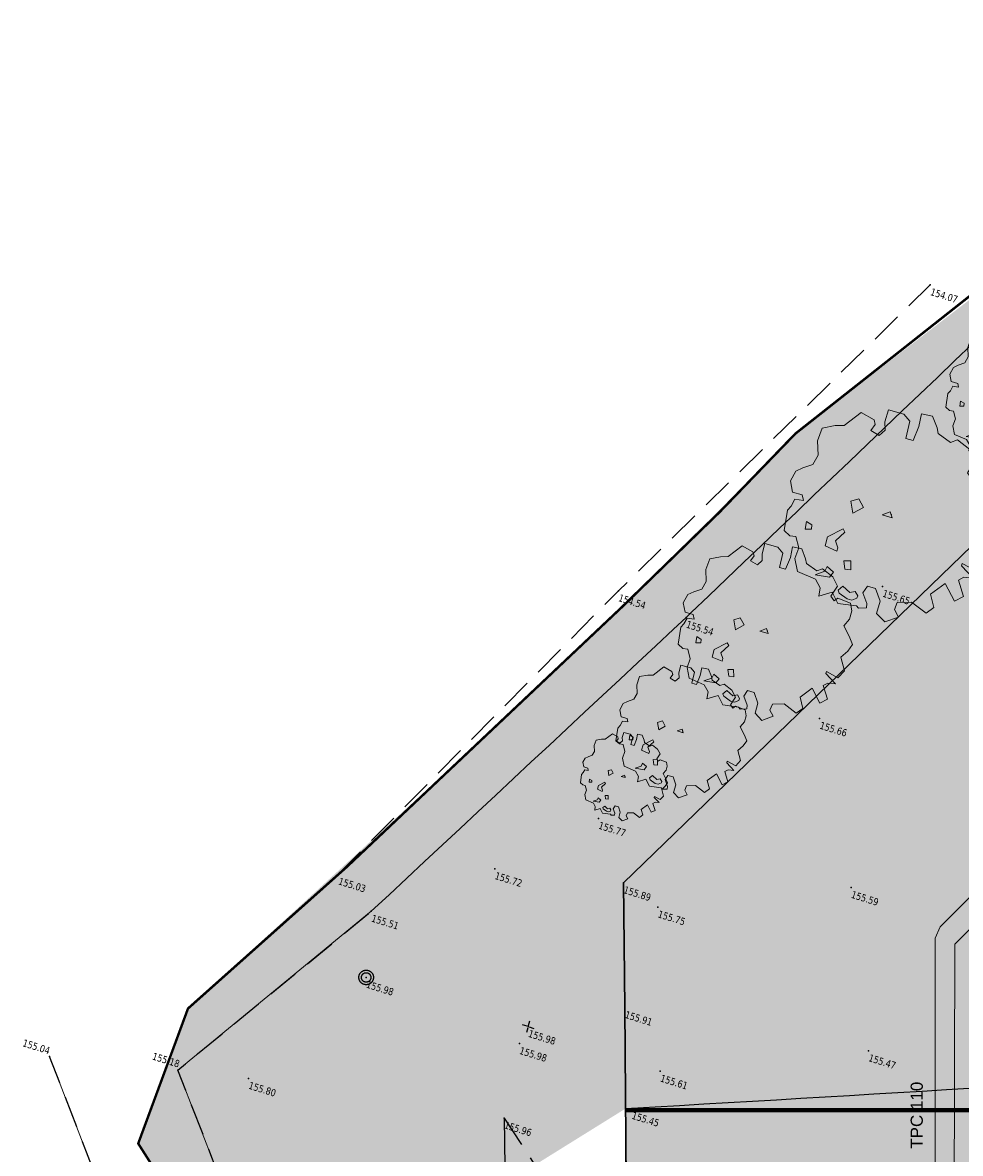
# Model space of a CAD drawing. Header units: millimetres. Extents: x 24647 to 200269, y -67453 to 4484.
# Tile 221 of 231: x 33105 to 36967, y -48852 to -44199. Entities that reach past the tile are written whole.
import ezdxf
from ezdxf.enums import TextEntityAlignment as Align
from ezdxf.lldxf.tags import DXFTag

# ---------------------------------------------------------------- set-up
doc = ezdxf.new("R2010")
doc.units = ezdxf.units.MM
for name, pattern in [('AXES2', [28.575, 19.05, -3.175, 3.175, -3.175]), ('Bordure_T2CS1', [1, 1, 0]), ('Continue', [1, 1, 0]), ('Discontinue', [1.95, 1.3, -0.65]), ('Ligne de quadrillage', [22.225, 12.7, -3.175, 3.175, -3.175])]:
    doc.linetypes.add(name, pattern=pattern)
doc.layers.get('0').update_dxf_attribs({"lineweight": 9})
doc.layers.add('0_Construction 1', color=80, linetype='Continuous', lineweight=13, plot=False)
for name, color, linetype, lineweight in [('0_Limites', 10, 'AXES2', 50), ('0H_Végétation', 73, 'Continuous', 9), ('E_Trait Epais', 42, 'Continuous', 30), ('E_Trait fin', 22, 'Continuous', 13), ('E_Végétation', 74, 'Continuous', 5), ('P_Voirie', 41, 'Continuous', 15)]:
    doc.layers.add(name, color=color, linetype=linetype, lineweight=lineweight)
doc.layers.add('0H_Sols', color=9, linetype='Continuous', lineweight=5, transparency=0.5)
for name, color, linetype in [('Assa_sym_A', 7, 'Continue'), ('Espv_hai_hab', 70, 'Continue'), ('Espv_lim', 7, 'Discontinue'), ('Limi_clo', 7, 'Cloture_Legere'), ('Topo_ptco', 7, 'Continue'), ('Topo_ptco_alt', 3, 'Continue'), ('Topo_sta', 7, 'Continue'), ('Topo_talb', 52, 'Discontinue'), ('Topo_talh', 52, 'Continue'), ('Voie_bord', 7, 'Bordure_T2CS1')]:
    doc.layers.add(name, color=color, linetype=linetype)
doc.layers.add('R_CFA', color=7, linetype='ELEC_CFA', lineweight=18, true_color=0x00b32d)
doc.layers.add('R_CFO', color=1, linetype='ELEC_CFO', lineweight=18, true_color=0xff0000)
doc.styles.add('Agency Style', font='arial.ttf')
doc.styles.get("Standard").update_dxf_attribs({"font": 'GOTHIC.TTF'})
doc.styles.add('Verdana 1.0', font='verdana.ttf', dxfattribs={"width": 0.8, "height": 0.2})
doc.linetypes.add('Cloture_Legere', pattern='A,1,[1,croix.shx,S=0.2,R=0,X=-0.3,Y=0],0.0001', length=1.0001)
tags = doc.linetypes.add('ELEC_CFA', pattern='A,12,-5,["CFA",Standard,S=2.54,R=0,X=-2.54,Y=-1.27],-5', length=22).pattern_tags.tags
tags[6] = DXFTag(74, 10)
tags = doc.linetypes.add('ELEC_CFO', pattern='A,12,-5,["CFO",Standard,S=2.54,R=0,X=-2.54,Y=-1.27],-5', length=22).pattern_tags.tags
tags[6] = DXFTag(74, 10)
doc.linetypes.add('LIMITE2', pattern='A,6.35,-2.54,[132,ltypeshp.shx,S=2.54,R=0,X=-2.54,Y=0],-2.54,25.4', length=36.83)
pattern_1 = [(117.612453, (-14100.4, 36322.35), (-45.014025, -23.545223), []), (117.612453, (-14089.667, 36356.63), (-45.014025, -23.545223), [63.5, -12.7, 0, -12.7])]

# ---------------------------------------------------------------- blocks, each defined once
blk = doc.blocks.new('Arbre dessus-Divers (3)')
at = {"true_color": 0xffffff, "transparency": 33554610}
h = blk.add_hatch(color=7, dxfattribs=at)
h.dxf.hatch_style = 1
h.paths.add_polyline_path([(267.7, -9.9), (284, 17.3), (293, 44.4), (272.9, 68.1), (245.4, 96.6), (256.8, 123.7), (256, 152.9), (243.3, 176.9), (196.9, 180.5), (187.6, 168.1), (172.7, 179.8), (183.8, 219.1), (158.8, 245.2), (117, 261.1), (100.3, 248.5), (58.6, 261.9), (50.9, 276.4), (28.3, 304.9), (-3.2, 301.7), (0.2, 265.3), (-3.5, 221.4), (-25.4, 220.8), (-29.1, 271.8), (-51.4, 285.8), (-97.6, 284.6), (-96.6, 248.1), (-88.7, 226.4), (-100.4, 206.6), (-127.3, 213.2), (-120.5, 232.8), (-128.1, 244.8), (-169.7, 253.4), (-204.8, 203.8), (-228.9, 195.8), (-262.5, 177.9), (-263.9, 139), (-250.6, 100.4), (-257.2, 70.9), (-281, 53.3), (-297.7, 38.2), (-304.1, 6.4), (-288.7, -22.4), (-259.6, -21.6), (-251.9, -36), (-276.1, -39.1), (-280.4, -61.1), (-287.3, -75.9), (-278.4, -134.1), (-258.8, -143.3), (-241.8, -140.4), (-224, -169.1), (-225.6, -200.8), (-207.6, -234.4), (-151.6, -240.2), (-131.6, -259.1), (-128.5, -283.4), (-95.2, -261.2), (-70.1, -286.7), (-16.9, -277.9), (-9.4, -282.6), (12.2, -274.8), (9.5, -262.6), (-10.6, -236.4), (-4, -214.3), (20.3, -213.7), (43.1, -244.7), (44, -281.2), (73.6, -297.4), (107, -272.2), (89.5, -255.6), (91.4, -233.7), (129.9, -220.5), (179, -238.6), (195.5, -216.2), (175.1, -182.7), (205.6, -140.5), (246.1, -181.4), (266.9, -160.8), (239, -120.2), (250.9, -107.7), (277.5, -102.1), (235.5, -78.9), (235.3, -71.6), (279.3, -80.1), (293.1, -50.6)])
for p, q in [((-121.4, 3), (-102.3, 15.7)), ((-106, -28.2), (-121.4, 3)), ((-102.3, 15.7), (-82.4, -3.2)), ((-24.2, -7.6), (-5.2, 7.6)), ((-5.2, 7.6), (4.9, -6.8)), ((-82.4, -3.2), (-106, -28.2)), ((-82.4, -3.2), (-82.4, -3.2)), ((4.9, -6.8), (-24.2, -7.6)), ((4.9, -6.8), (-24.2, -7.6)), ((-24.2, -7.6), (4.9, -6.8)), ((4.9, -6.8), (4.9, -6.8)), ((4.9, -6.8), (4.9, -6.8)), ((-225.3, -90.1), (-208.2, -94.5)), ((-222.3, -112), (-225.3, -90.1)), ((-208.2, -94.5), (-205.4, -106.6)), ((-154.6, -114.3), (-119.1, -79.3)), ((-111.6, -86.4), (-130.2, -118.5)), ((-119.1, -79.3), (-111.6, -86.4)), ((-205.4, -106.6), (-222.3, -112)), ((-205.4, -106.6), (-205.4, -106.6)), ((-153.9, -141), (-154.6, -114.3)), ((-130.2, -118.5), (-117.6, -135.2)), ((-130.2, -118.5), (-130.2, -118.5)), ((-117.3, -144.9), (-153.9, -141)), ((-117.6, -135.2), (-117.3, -144.9)), ((-90.4, -165.5), (-71.1, -160.1)), ((-71.1, -160.1), (-63.1, -184.3)), ((-80.1, -187.1), (-90.4, -165.5)), ((-63.1, -184.3), (-80.1, -187.1)), ((-80.1, -187.1), (-80.1, -187.1)), ((-156.8, -228.1), (-132.9, -210.5)), ((-115.6, -222.2), (-156.8, -228.1)), ((-132.9, -210.5), (-130.9, -195.8)), ((-130.9, -195.8), (-108.8, -205)), ((-108.8, -205), (-115.6, -222.2)), ((-156.8, -228.1), (-156.8, -228.1)), ((-80.8, -250.4), (-71.5, -235.6)), ((-75.7, -257.6), (-80.8, -250.4)), ((-80.8, -250.4), (-80.8, -250.4)), ((-48.7, -266.6), (-75.7, -257.6)), ((-71.5, -235.6), (-46.8, -247.1)), ((-46.8, -247.1), (-32.5, -239.4)), ((-22.3, -256.2), (-34.2, -266.2)), ((-32.5, -239.4), (-22.5, -248.9)), ((-22.5, -248.9), (-22.3, -256.2)), ((-34.2, -266.2), (-48.7, -266.6))]:
    blk.add_line(p, q)
at = {"lineweight": 13}
blk.add_lwpolyline([(267.7, -9.9), (284, 17.3), (293, 44.4), (293, 44.4), (272.9, 68.1), (245.4, 96.6), (256.8, 123.7), (256, 152.9), (243.3, 176.9), (196.9, 180.5), (187.6, 168.1), (172.7, 179.8), (183.8, 219.1), (158.8, 245.2), (117, 261.1), (100.3, 248.5), (58.6, 261.9), (50.9, 276.4), (28.3, 304.9), (-3.2, 301.7), (0.2, 265.3), (-3.5, 221.4), (-25.4, 220.8), (-29.1, 271.8), (-51.4, 285.8), (-97.6, 284.6), (-96.6, 248.1), (-88.7, 226.4), (-100.4, 206.6), (-127.3, 213.2), (-120.5, 232.8), (-128.1, 244.8), (-169.7, 253.4), (-204.8, 203.8), (-228.9, 195.8), (-262.5, 177.9), (-263.9, 139), (-250.6, 100.4), (-257.2, 70.9), (-281, 53.3), (-297.7, 38.2), (-304.1, 6.4), (-288.7, -22.4), (-259.6, -21.6), (-251.9, -36), (-276.1, -39.1), (-280.4, -61.1), (-287.3, -75.9), (-278.4, -134.1), (-258.8, -143.3), (-241.8, -140.4), (-224, -169.1), (-225.6, -200.8), (-207.6, -234.4), (-151.6, -240.2), (-131.6, -259.1), (-128.5, -283.4), (-95.2, -261.2), (-70.1, -286.7), (-16.9, -277.9), (-9.4, -282.6), (12.2, -274.8), (9.5, -262.6), (-10.6, -236.4), (-4, -214.3), (20.3, -213.7), (43.1, -244.7), (44, -281.2), (73.6, -297.4), (107, -272.2), (89.5, -255.6), (91.4, -233.7), (129.9, -220.5), (179, -238.6), (195.5, -216.2), (175.1, -182.7), (205.6, -140.5), (246.1, -181.4), (266.9, -160.8), (239, -120.2), (250.9, -107.7), (277.5, -102.1), (235.5, -78.9), (235.3, -71.6), (279.3, -80.1), (293.1, -50.6), (267.7, -9.9), (284, 17.3), (284, 17.3)], dxfattribs=at)
blk.add_point((-0.1, 0.4))
blk = doc.blocks.new('Topo_Ptco')
at = {"color": 0}
blk.add_point((0, 0), dxfattribs=at)
at = {"layer": 'Topo_ptco_alt', "style": 'Verdana 1.0', "width": 0.8}
blk.add_attdef('ALT', text='', height=0.3, dxfattribs=at).set_placement((0.1, -0.1), align=Align.TOP_LEFT)
blk = doc.blocks.new('Topo_Sta_Den')
at = {"color": 7, "linetype": 'ByBlock', "lineweight": -2}
for p, q in [((-0.05, 0), (-0.25, 0)), ((0, 0.05), (0, 0.25)), ((0, 0), (0, 0)), ((0.05, 0), (0.25, 0)), ((0, -0.05), (0, -0.25))]:
    blk.add_line(p, q, dxfattribs=at)
blk = doc.blocks.new('Assa_Reg_Ron')
at = {"color": 7, "linetype": 'ByBlock', "lineweight": -2}
blk.add_line((0, 0), (0, 0), dxfattribs=at)
for radius in [0.3, 0.195]:
    blk.add_circle((0, 0), radius, dxfattribs=at)
blk = doc.blocks.new('plantopo')
at = {"layer": 'Espv_hai_hab', "true_color": 0x9cfe8a}
h = blk.add_hatch(dxfattribs=at)
h.set_pattern_fill('HAIE', color=81, scale=0.8)
h.set_pattern_definition([(109.29004622, (0.560848, 0.002973), (-4.80000000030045, 13.600000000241), [0.0482712, -16.90342488]), (161.565051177, (0.34656, 0.73), (-0.8, 1e-12), [0.050504, -2.47931812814]), (106.927513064, (0.29864, 0.746), (-3.19999999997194, 10.40000000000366), [0.054768, -19.17853644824]), (111.250505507, (0.348816, 0), (-1.59999999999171, 4.00000000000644), [0.069196, -15.38137033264]), (28.4429286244, (0.24168, 0.46568), (8.79999999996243, 4.79999999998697), [0.062208, -21.77354250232]), (83.6598082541, (0.2348, 0.40416), (-2e-13, 0.8000000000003), [0.061904, -7.18240411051]), (28.0724869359, (0.66804, 0.7642), (10.4000000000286, 5.60000000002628), [0.0387336, -13.5612664]), (69.4439547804, (0.70224, 0.03715), (0.800000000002, 2.4000000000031), [0.03896, -6.79624299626]), (122.905242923, (0.7136, 0.073632), (-1.60000000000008, 2.39999999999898), [0.04612, -16.15264538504]), (135, (0.75236, 0.1443), (-0.8, 9e-17), [0.0290216, -1.1023492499]), (156.250505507, (0.79568, 0.63888), (-12.79999999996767, 5.60000000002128), [0.062296, -21.788104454]), (45, (0.7068, 0.632), (9e-17, 0.8), [0.0451376, -1.0862332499]), (48.3664606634, (0.7136, 0.51808), (5.60000000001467, 6.4000000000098), [0.027424, -9.60585166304]), (34.6951535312, (0.71816, 0.3768), (7.99999999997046, 5.59999999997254), [0.03604, -12.61307064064]), (128.290163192, (0.44, 0.77104), (-3.19999999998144, 4.00000000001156), [0.036896, -19.32905349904]), (72.2553283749, (0.52208, 0.32888), (5.60000000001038, 17.59999999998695), [0.059824, -20.93922359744]), (115.346175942, (0.54032, 0.38584), (-0.80000000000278, 1.60000000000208), [0.047936, -16.77110083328]), (115.016893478, (0.64304, 0.21272), (-0.79999999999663, 1.6000000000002), [0.070368, -13.17198828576]), (41.1859251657, (0.62472, 0.19672), (0.8000000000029, 0.8000000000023), [0.024216, -8.47990065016]), (63.434948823, (0.59507, 0.11235), (3e-13, 0.8), [0.0152904, -1.773563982]), (131.185925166, (0.38984, 0.142), (-0.8000000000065, 0.7999999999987), [0.048456, -8.45566065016]), (159.44395478, (0.43545, 0.22402), (-2.3999999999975, 0.8000000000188), [0.0389616, -6.79624139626]), (19.7988763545, (0.29864, 0.30608), (8.79999999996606, 3.19999999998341), [0.026712, -21.22981640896]), (116.565051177, (0.40354, 0.4588), (-0.799999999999, 0.800000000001), [0.0152904, -1.773563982]), (45, (0.497, 0.5272), (9e-17, 0.8), [0.019348, -1.1120228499]), (56.309932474, (0.59275, 0.46335), (0.8, 1.599999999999), [0.0164632, -2.86797782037]), (131.185925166, (0.51528, 0.66624), (-0.8000000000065, 0.7999999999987), [0.024248, -8.47986865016]), (0, (0.28, 0.6), (0, 0.8), [0.04, -0.76]), (146.309932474, (0.04098, 0.08504), (-1.599999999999, 0.8), [0.049256, -2.83518502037]), (143.130102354, (0.08888, 0.36534), (-2.3999999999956, 1.6000000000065), [0.0569792, -3.9430208]), (36.3843518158, (-5e-10, 0.367648), (3.19999999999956, 2.39999999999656), [0.0537736, -18.82690435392]), (136.73570459, (0.043274, 0.533984), (-12.8000000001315, 11.99999999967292), [0.0532608, -18.622927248]), (25.7099537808, (0.0752, 0.71864), (1.599999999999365, 0.7999999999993), [0.073408, -23.899910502]), (127.405356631, (0.13672, 0.126), (-7.99999999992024, 10.40000000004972), [0.0488, -17.0719476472]), (45, (0.1436, 0.0075), (9e-17, 0.8), [0.0225688, -1.1088020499]), (153.434948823, (0.17095, 0.31294), (-0.8, -1e-12), [0.020348, -1.768506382]), (167.471192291, (0.19832, 0.11232), (-4.0000000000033, 0.79999999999), [0.063104, -7.31253156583]), (45, (0.16, 0.52), (9e-17, 0.8), [0.0565688, -1.0748020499])])
h.paths.add_polyline_path([(1270594.085, 7266665.471), (1270584.439, 7266647.763), (1270586.027, 7266642.881), (1270587.297, 7266638.926), (1270587.537, 7266639.003), (1270606.22, 7266646.115), (1270606.092, 7266646.158), (1270606.131, 7266646.324), (1270606.263, 7266646.377), (1270608.968, 7266651.547)])
at = {"layer": 'Espv_lim', "flags": 128}
for points in [[(1270587.204, 7266619.121), (1270584.311, 7266620.092), (1270577.533, 7266625.428), (1270572.029, 7266631.434), (1270569.235, 7266634.933), (1270574.881, 7266643.545)], [(1270575.654, 7266622.007), (1270570.212, 7266626.085), (1270564.028, 7266633.885)]]:
    blk.add_lwpolyline(points, dxfattribs=at)
at = {"layer": 'Limi_clo', "flags": 128}
blk.add_lwpolyline([(1270588.779, 7266634.312), (1270586.027, 7266642.881), (1270584.439, 7266647.763), (1270604.936, 7266685.409), (1270611.715, 7266688.84), (1270624.222, 7266686.8), (1270636.815, 7266684.863), (1270639.916, 7266672.464), (1270642.88, 7266660.436)], dxfattribs=at)
at = {"layer": 'Topo_talb', "flags": 128}
for points in [[(1270573.128, 7266644.597), (1270580.648, 7266659.167), (1270589.141, 7266675.023)], [(1270582.645, 7266637.059), (1270584.422, 7266635.591), (1270585.362, 7266632.89), (1270588.503, 7266627.94), (1270590.148, 7266626.769)]]:
    blk.add_lwpolyline(points, dxfattribs=at)
at = {"layer": 'Topo_talh', "flags": 128}
for points in [[(1270574.881, 7266643.545), (1270583.637, 7266658.958), (1270592.039, 7266674.161)], [(1270582.645, 7266637.059), (1270584.435, 7266631.612), (1270588.095, 7266626.796), (1270589.534, 7266626.292), (1270590.148, 7266626.769)]]:
    blk.add_lwpolyline(points, dxfattribs=at)
at = {"layer": 'Voie_bord', "flags": 128}
blk.add_lwpolyline([(1270606.22, 7266646.115), (1270600.546, 7266643.935), (1270587.537, 7266639.003)], dxfattribs=at)
at = {"layer": 'Assa_sym_A'}
blk.add_blockref('Assa_Reg_Ron', (1270575.492, 7266640.885, 155.982), dxfattribs=at)
at = {"layer": 'Espv_hai_hab'}
ref = blk.add_blockref('Topo_Ptco', (1270593.44, 7266650.38, 155.591), dxfattribs=at)
ref.add_attrib('ALT', '155.59', dxfattribs={"layer": 'Topo_ptco_alt', "height": 0.3, "style": 'Verdana 1.0', "width": 0.8}).set_placement((1270593.54, 7266650.28, 155.591), align=Align.TOP_LEFT)
blk.add_blockref('Topo_Ptco', (1270593.44, 7266650.38, 155.591), dxfattribs=at)
at = {"layer": 'Topo_ptco'}
ref = blk.add_blockref('Topo_Ptco', (1270589.141, 7266675.023, 154.071), dxfattribs=at)
ref.add_attrib('ALT', '154.07', dxfattribs={"layer": 'Topo_ptco_alt', "height": 0.3, "style": 'Verdana 1.0', "width": 0.8}).set_placement((1270589.241, 7266674.923, 154.071), align=Align.TOP_LEFT)
ref = blk.add_blockref('Topo_Ptco', (1270590.971, 7266662.59, 155.648), dxfattribs=at)
ref.add_attrib('ALT', '155.65', dxfattribs={"layer": 'Topo_ptco_alt', "height": 0.3, "style": 'Verdana 1.0', "width": 0.8}).set_placement((1270591.071, 7266662.49, 155.648), align=Align.TOP_LEFT)
for p in [(1270590.971, 7266662.59, 155.648), (1270590.122, 7266656.634, 155.662), (1270582.662, 7266649.985, 155.772), (1270586.087, 7266647.234, 155.754), (1270579.208, 7266646.734, 155.72), (1270596.131, 7266644.179, 155.47), (1270588.2, 7266640.818, 155.613), (1270582.325, 7266640.17, 155.976), (1270572.11, 7266635.469, 155.804)]:
    blk.add_blockref('Topo_Ptco', p, dxfattribs=at)
ref = blk.add_blockref('Topo_Ptco', (1270580.648, 7266659.167, 154.535), dxfattribs=at)
ref.add_attrib('ALT', '154.54', dxfattribs={"layer": 'Topo_ptco_alt', "height": 0.3, "style": 'Verdana 1.0', "width": 0.8}).set_placement((1270580.748, 7266659.067, 154.535), align=Align.TOP_LEFT)
ref = blk.add_blockref('Topo_Ptco', (1270583.637, 7266658.958, 155.535), dxfattribs=at)
ref.add_attrib('ALT', '155.54', dxfattribs={"layer": 'Topo_ptco_alt', "height": 0.3, "style": 'Verdana 1.0', "width": 0.8}).set_placement((1270583.737, 7266658.858, 155.535), align=Align.TOP_LEFT)
ref = blk.add_blockref('Topo_Ptco', (1270590.122, 7266656.634, 155.662), dxfattribs=at)
ref.add_attrib('ALT', '155.66', dxfattribs={"layer": 'Topo_ptco_alt', "height": 0.3, "style": 'Verdana 1.0', "width": 0.8}).set_placement((1270590.222, 7266656.534, 155.662), align=Align.TOP_LEFT)
ref = blk.add_blockref('Topo_Ptco', (1270582.662, 7266649.985, 155.772), dxfattribs=at)
ref.add_attrib('ALT', '155.77', dxfattribs={"layer": 'Topo_ptco_alt', "height": 0.3, "style": 'Verdana 1.0', "width": 0.8}).set_placement((1270582.762, 7266649.885, 155.772), align=Align.TOP_LEFT)
ref = blk.add_blockref('Topo_Ptco', (1270584.439, 7266647.763, 155.888), dxfattribs=at)
ref.add_attrib('ALT', '155.89', dxfattribs={"layer": 'Topo_ptco_alt', "height": 0.3, "style": 'Verdana 1.0', "width": 0.8}).set_placement((1270584.539, 7266647.663, 155.888), align=Align.TOP_LEFT)
ref = blk.add_blockref('Topo_Ptco', (1270586.087, 7266647.234, 155.754), dxfattribs=at)
ref.add_attrib('ALT', '155.75', dxfattribs={"layer": 'Topo_ptco_alt', "height": 0.3, "style": 'Verdana 1.0', "width": 0.8}).set_placement((1270586.187, 7266647.134, 155.754), align=Align.TOP_LEFT)
ref = blk.add_blockref('Topo_Ptco', (1270579.208, 7266646.734, 155.72), dxfattribs=at)
ref.add_attrib('ALT', '155.72', dxfattribs={"layer": 'Topo_ptco_alt', "height": 0.3, "style": 'Verdana 1.0', "width": 0.8}).set_placement((1270579.308, 7266646.634, 155.72), align=Align.TOP_LEFT)
ref = blk.add_blockref('Topo_Ptco', (1270573.128, 7266644.597, 155.027), dxfattribs=at)
ref.add_attrib('ALT', '155.03', dxfattribs={"layer": 'Topo_ptco_alt', "height": 0.3, "style": 'Verdana 1.0', "width": 0.8}).set_placement((1270573.228, 7266644.497, 155.027), align=Align.TOP_LEFT)
ref = blk.add_blockref('Topo_Ptco', (1270596.131, 7266644.179, 155.47), dxfattribs=at)
ref.add_attrib('ALT', '155.47', dxfattribs={"layer": 'Topo_ptco_alt', "height": 0.3, "style": 'Verdana 1.0', "width": 0.8}).set_placement((1270596.231, 7266644.079, 155.47), align=Align.TOP_LEFT)
ref = blk.add_blockref('Topo_Ptco', (1270574.881, 7266643.545, 155.508), dxfattribs=at)
ref.add_attrib('ALT', '155.51', dxfattribs={"layer": 'Topo_ptco_alt', "height": 0.3, "style": 'Verdana 1.0', "width": 0.8}).set_placement((1270574.981, 7266643.445, 155.508), align=Align.TOP_LEFT)
ref = blk.add_blockref('Topo_Ptco', (1270586.027, 7266642.881, 155.912), dxfattribs=at)
ref.add_attrib('ALT', '155.91', dxfattribs={"layer": 'Topo_ptco_alt', "height": 0.3, "style": 'Verdana 1.0', "width": 0.8}).set_placement((1270586.127, 7266642.781, 155.912), align=Align.TOP_LEFT)
ref = blk.add_blockref('Topo_Ptco', (1270575.492, 7266640.885, 155.982), dxfattribs=at)
ref.add_attrib('ALT', '155.98', dxfattribs={"layer": 'Topo_ptco_alt', "height": 0.3, "style": 'Verdana 1.0', "width": 0.8}).set_placement((1270575.592, 7266640.785, 155.982), align=Align.TOP_LEFT)
ref = blk.add_blockref('Topo_Ptco', (1270582.462, 7266640.947, 155.983), dxfattribs=at)
ref.add_attrib('ALT', '155.98', dxfattribs={"layer": 'Topo_ptco_alt', "height": 0.3, "style": 'Verdana 1.0', "width": 0.8}).set_placement((1270582.562, 7266640.847, 155.983), align=Align.TOP_LEFT)
ref = blk.add_blockref('Topo_Ptco', (1270588.2, 7266640.818, 155.613), dxfattribs=at)
ref.add_attrib('ALT', '155.61', dxfattribs={"layer": 'Topo_ptco_alt', "height": 0.3, "style": 'Verdana 1.0', "width": 0.8}).set_placement((1270588.3, 7266640.718, 155.613), align=Align.TOP_LEFT)
ref = blk.add_blockref('Topo_Ptco', (1270582.325, 7266640.17, 155.976), dxfattribs=at)
ref.add_attrib('ALT', '155.98', dxfattribs={"layer": 'Topo_ptco_alt', "height": 0.3, "style": 'Verdana 1.0', "width": 0.8}).set_placement((1270582.425, 7266640.07, 155.976), align=Align.TOP_LEFT)
ref = blk.add_blockref('Topo_Ptco', (1270587.537, 7266639.003, 155.449), dxfattribs=at)
ref.add_attrib('ALT', '155.45', dxfattribs={"layer": 'Topo_ptco_alt', "height": 0.3, "style": 'Verdana 1.0', "width": 0.8}).set_placement((1270587.637, 7266638.903, 155.449), align=Align.TOP_LEFT)
ref = blk.add_blockref('Topo_Ptco', (1270582.645, 7266637.059, 155.955), dxfattribs=at)
ref.add_attrib('ALT', '155.96', dxfattribs={"layer": 'Topo_ptco_alt', "height": 0.3, "style": 'Verdana 1.0', "width": 0.8}).set_placement((1270582.745, 7266636.959, 155.955), align=Align.TOP_LEFT)
ref = blk.add_blockref('Topo_Ptco', (1270569.235, 7266634.933, 155.183), dxfattribs=at)
ref.add_attrib('ALT', '155.18', dxfattribs={"layer": 'Topo_ptco_alt', "height": 0.3, "style": 'Verdana 1.0', "width": 0.8}).set_placement((1270568.068, 7266635.33), align=Align.TOP_LEFT)
ref = blk.add_blockref('Topo_Ptco', (1270572.11, 7266635.469, 155.804), dxfattribs=at)
ref.add_attrib('ALT', '155.80', dxfattribs={"layer": 'Topo_ptco_alt', "height": 0.3, "style": 'Verdana 1.0', "width": 0.8}).set_placement((1270572.21, 7266635.369, 155.804), align=Align.TOP_LEFT)
ref = blk.add_blockref('Topo_Ptco', (1270564.028, 7266633.885, 155.04), dxfattribs=at)
ref.add_attrib('ALT', '155.04', dxfattribs={"layer": 'Topo_ptco_alt', "height": 0.3, "style": 'Verdana 1.0', "width": 0.8}).set_placement((1270562.81, 7266634.256), align=Align.TOP_LEFT)
at = {"layer": 'Topo_sta'}
blk.add_blockref('Topo_Sta_Den', (1270582.462, 7266640.947, 155.983), dxfattribs=at)
blk.add_blockref('Topo_Sta_Den', (1270582.462, 7266640.947, 155.983), dxfattribs=at)
blk.add_blockref('Topo_Sta_Den', (1270582.462, 7266640.947, 155.983), dxfattribs=at)
blk.add_blockref('Topo_Sta_Den', (1270582.462, 7266640.947, 155.983), dxfattribs=at)

msp = doc.modelspace()

# ---------------------------------------------------------------- hatches: boundary and pattern name
at = {"layer": '0H_Sols', "true_color": 0xc2c2c2, "transparency": 33554559}
h = msp.add_hatch(color=9, dxfattribs=at)
h.dxf.hatch_style = 1
edge = h.paths.add_edge_path()
edge.add_line((40986.3, -55255.2), (41857.9, -55741.9))
edge.add_line((41857.9, -55741.9), (42659.3, -54310.1))
edge.add_line((42659.3, -54310.1), (42667, -54234.6))
edge.add_line((42667, -54234.6), (43496.3, -52755))
edge.add_line((43496.3, -52755), (43919.6, -52607.3))
edge.add_line((43919.6, -52607.3), (44647.8, -53012.8))
edge.add_line((44647.8, -53012.8), (44675, -53032))
edge.add_line((44675, -53032), (44921.6, -52661.7))
edge.add_line((44921.6, -52661.7), (42926, -51562.1))
edge.add_line((42926, -51562.1), (43259.5, -50953.5))
edge.add_line((43259.5, -50953.5), (43259.5, -49723.3))
edge.add_line((43259.5, -49723.3), (41532.4, -49723.3))
edge.add_line((41532.4, -49723.3), (41532.4, -48272.4))
edge.add_line((41532.4, -48272.4), (41686.3, -45763.4))
edge.add_line((41686.3, -45763.4), (39409.9, -44633.7))
edge.add_line((39409.9, -44633.7), (39381.5, -44638.5))
edge.add_line((39381.5, -44638.5), (39376.4, -45156.5))
edge.add_line((39376.4, -45156.5), (39325.9, -45226.8))
edge.add_line((39325.9, -45226.8), (37978.9, -45686.6))
edge.add_line((37978.9, -45686.6), (37940.1, -45714))
edge.add_line((37940.1, -45714), (37922.7, -45764.2))
edge.add_line((37922.7, -45764.2), (38326.8, -47497.8))
edge.add_line((38326.8, -47497.8), (37213.1, -47757.4))
edge.add_line((37213.1, -47757.4), (37213.1, -48667.2))
edge.add_line((37213.1, -48667.2), (35588, -48667.2))
edge.add_line((35588, -48667.2), (35588, -49131.7))
edge.add_line((35588, -49131.7), (37606.3, -49131.7))
edge.add_line((37606.3, -49131.7), (37606.3, -47925.3))
edge.add_line((37606.3, -47925.3), (40982.8, -47925.3))
edge.add_line((40982.8, -47925.3), (40982.8, -48943.3))
edge.add_line((40982.8, -48943.3), (40635.2, -48943.3))
edge.add_line((40635.2, -48943.3), (40635.2, -49945.2))
edge.add_line((40635.2, -49945.2), (40812.6, -49944.4))
edge.add_line((40812.6, -49944.4), (40812.6, -49960))
edge.add_line((40812.6, -49960), (43019.6, -49960))
edge.add_line((43019.6, -49960), (43019.6, -50950.2))
edge.add_line((43019.6, -50950.2), (42315.2, -50950.2))
edge.add_line((42315.2, -50950.2), (42315.2, -50803.7))
edge.add_line((42315.2, -50803.7), (40113.8, -50803.7))
edge.add_line((40113.8, -50803.7), (40113.8, -51562.5))
edge.add_line((40113.8, -51562.5), (40914.3, -51562.5))
edge.add_line((40914.3, -51562.5), (40914.3, -52444.6))
edge.add_line((40914.3, -52444.6), (38295.3, -52444.6))
edge.add_line((38295.3, -52444.6), (38295.3, -54201.2))
edge.add_line((38295.3, -54201.2), (38688.7, -54201.2))
edge.add_line((38688.7, -54201.2), (38796.4, -54228.3))
edge.add_line((38796.4, -54228.3), (39088.7, -54398.4))
edge.add_line((39088.7, -54398.4), (39336.4, -54466.3))
edge.add_line((39336.4, -54466.3), (39585.1, -54402.2))
edge.add_line((39585.1, -54402.2), (40817.4, -53709.9))
edge.add_arc((41158, -54434.5), 800.7, 42.1867, 115.1753, ccw=False)
edge.add_line((41751.3, -53896.8), (40986.3, -55255.2))
at = {"layer": '0H_Végétation', "transparency": 33554687}
h = msp.add_hatch(dxfattribs=at)
h.set_pattern_fill('ANSI35', color=256, scale=8)
h.set_pattern_definition(pattern_1)
h.paths.add_polyline_path([(46802.5, -50037.6), (49436.2, -47726.2), (50197.2, -45895), (49744.9, -45984.3), (48135.7, -45470.8), (45539.9, -44963.5), (45011.9, -44758.4), (44608.9, -44212.5), (44023.3, -44052.2), (43790.6, -43852.1), (42859.7, -41677.4), (42725.1, -41622.9), (42458.3, -41414.2), (40193.9, -42690.7), (39565, -43224.8), (38006.1, -44067.3), (37110.4, -45257.4), (36287.2, -45889.9), (35570.9, -46605.5), (35006.4, -47138.4), (33786.4, -48255.5), (33581.4, -48811), (34194.7, -49776.7), (35496.7, -49912.7), (35374.8, -49751.8), (35223, -49185.6), (35214, -48899.8), (35588, -48667.2), (35579.3, -47738.7), (38660.4, -44758.6), (39409.9, -44633.7), (40542.4, -45202.2), (41686.3, -45763.4), (41535.1, -48277.1), (43747.7, -46989.1), (44770.3, -48668.2)])
h = msp.add_hatch(dxfattribs=at)
h.set_pattern_fill('ANSI35', color=256, scale=8)
h.set_pattern_definition(pattern_1)
h.paths.add_polyline_path([(35579.3, -47738.7), (35588, -48667.2), (37213.1, -48667.2), (37213.1, -47757.4), (38326.8, -47497.8), (37922.7, -45764.2), (37928.3, -45728.1), (37951.8, -45699.8), (37978.9, -45686.6), (39255.7, -45256.4), (39325.9, -45226.8), (39369.4, -45179.6), (39376.4, -45156.5), (39381.5, -44638.5), (38660.4, -44758.6)])
h.paths.add_polyline_path([(43747.7, -46989.1), (41535.1, -48277.1), (41531.4, -49720), (43259.5, -49723.3), (43259.5, -50953.5), (42926, -51562.1), (44921.6, -52661.7), (46802.5, -50037.6), (44770.3, -48668.2)])
edge = h.paths.add_edge_path()
edge.add_line((38296.1, -56898.8), (41532, -58639.5))
edge.add_line((41532, -58639.5), (42181.1, -57586.8))
edge.add_line((42181.1, -57586.8), (42480.2, -56961.4))
edge.add_line((42480.2, -56961.4), (42623.3, -56617.5))
edge.add_line((42623.3, -56617.5), (42257.4, -56357.3))
edge.add_line((42257.4, -56357.3), (42513.4, -56115.2))
edge.add_line((42513.4, -56115.2), (43335.7, -54700.8))
edge.add_line((43335.7, -54700.8), (42659.3, -54310.1))
edge.add_line((42659.3, -54310.1), (42667, -54234.6))
edge.add_line((42667, -54234.6), (42844.8, -53913.1))
edge.add_line((42844.8, -53913.1), (43496.3, -52755))
edge.add_arc((43801.2, -52948.2), 360.9, 70.8511, 147.6337, ccw=False)
edge.add_line((43919.6, -52607.3), (44620.5, -52993.7))
edge.add_line((44620.5, -52993.7), (44675, -53032))
edge.add_line((44675, -53032), (44757.7, -53151.6))
edge.add_line((44757.7, -53151.6), (44874.5, -53248.3))
edge.add_line((44874.5, -53248.3), (44864.1, -53269.6))
edge.add_line((44864.1, -53269.6), (44874.6, -53284.9))
edge.add_line((44874.6, -53284.9), (44445.3, -54169.9))
edge.add_line((44445.3, -54169.9), (43972.2, -55145.1))
edge.add_line((43972.2, -55145.1), (43914, -55291.4))
edge.add_line((43914, -55291.4), (43820.2, -55527))
edge.add_line((43820.2, -55527), (43755.9, -55688.4))
edge.add_line((43755.9, -55688.4), (43727.8, -55759))
edge.add_line((43727.8, -55759), (43412.7, -56550.4))
edge.add_line((43412.7, -56550.4), (42853.1, -57955.8))
edge.add_line((42853.1, -57955.8), (42433.9, -59106.2))
edge.add_line((42433.9, -59106.2), (38295.4, -60925.1))
edge.add_line((38295.4, -60925.1), (38296.1, -56898.8))
edge = h.paths.add_edge_path(flags=17)
edge.add_arc((41158, -54434.5), 800.7, 42.1867, 115.1753)
edge.add_line((40817.4, -53709.9), (39585.1, -54402.2))
edge.add_arc((39340.2, -53966.3), 500, 239.7913, 299.3295, ccw=False)
edge.add_line((39088.7, -54398.4), (38796.4, -54228.3))
edge.add_arc((38695.8, -54401.1), 200, 59.7913, 180)
edge.add_line((38495.8, -54401.1), (38495.8, -55284.7))
edge.add_arc((38995.8, -55284.7), 500, 180, 239.6721)
edge.add_line((38743.3, -55716.2), (39239.7, -56006.6))
edge.add_arc((39787.2, -54938.7), 1200.1, 242.8599, 330.2439)
edge.add_line((40829.1, -55534.3), (41751.3, -53896.8))

# ---------------------------------------------------------------- linework, layer by layer
at = {"layer": '0_Construction 1'}
msp.add_lwpolyline([(41532.4, -49723.3), (41532.4, -48272.4), (41686.3, -45763.4), (39409.9, -44633.7), (39381.5, -44638.5), (39376.4, -45156.5), (39325.9, -45226.8), (37978.9, -45686.6), (37940.1, -45714), (37922.7, -45764.2), (38326.8, -47497.8), (37213.1, -47757.4), (37213.1, -48667.2), (35588, -48667.2), (35588, -49131.7)], dxfattribs=at)
at = {"layer": '0_Limites', "ltscale": 20, "const_width": 10}
msp.add_lwpolyline([(38006.1, -44067.3), (37110.4, -45257.4), (37024.3, -45308.3), (36707, -45559), (36287.2, -45889.9), (35974.7, -46213.1), (35570.9, -46605.5), (34441.9, -47671.3), (33786.4, -48255.5), (33581.4, -48811), (34194.7, -49776.7), (34560.7, -50631.3), (34717.4, -51001), (34677.2, -52227), (34745.4, -54556.6), (35144.7, -56258.7), (36101.8, -57448.8), (36481.4, -58621.9)], dxfattribs=at)
at = {"layer": 'E_Trait Epais', "linetype": 'LIMITE2', "ltscale": 3, "flags": 128}
msp.add_lwpolyline([(35591.6, -49152), (35585, -48252), (35579.3, -47738.7), (38660.4, -44758.6), (39409.9, -44633.7), (40542.4, -45202.2), (41686.3, -45763.4), (41611.7, -47039.3), (41535, -48277.2), (42705.6, -47594.8), (43747.7, -46989.1), (44770.3, -48668.2), (46802.5, -50037.6), (44943.5, -52631.2), (45075.2, -52747.3)], dxfattribs=at)
at = {"layer": 'E_Trait fin', "flags": 128}
for points in [[(34987.3, -50554.6), (34740.2, -50375.5), (34252.8, -49663.7), (33907, -48926.1), (33745, -48508.7), (34541.2, -47855.6)], [(33971.3, -49934.1), (33573.8, -49382.2), (33216.7, -48453.1)]]:
    msp.add_lwpolyline(points, dxfattribs=at)
at = {"layer": 'P_Voirie', "color": 132, "linetype": 'Ligne de quadrillage', "ltscale": 5, "true_color": 0x19dfe6, "const_width": 15}
msp.add_lwpolyline([(35588, -48674.7), (37220.6, -48674.7), (37220.6, -47763.4), (38328.5, -47505.1)], dxfattribs=at)
at = {"layer": 'R_CFA', "ltscale": 10}
msp.add_lwpolyline([(36940.5, -49059.1), (36943.9, -47990.3), (37164.1, -47770.1), (37374, -47766.8)], dxfattribs=at)
at = {"layer": 'R_CFO', "ltscale": 10}
msp.add_lwpolyline([(37375.2, -47703.9), (37133.6, -47704.1), (37079.4, -47722.7), (36883, -47919.2), (36862.6, -47966.6), (36862.6, -48974.4)], dxfattribs=at)

# ---------------------------------------------------------------- block references
at = {"xscale": 100, "yscale": 100, "zscale": 100, "rotation": 342.6124533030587}
msp.add_blockref('plantopo', (-338368658.7, -655538483.8), dxfattribs=at)
at = {"layer": 'E_Végétation', "rotation": 342.6124533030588}
for p, xscale, yscale, zscale in [((37199.6, -45737.9), 0.9599999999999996, 0.9599999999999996, 0.9599999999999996), ((36171.4, -46702.8), 1.2, 1.2, 1.2), ((35823.3, -47113.3), 0.9000000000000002, 0.9000000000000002, 0.9000000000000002), ((35585.2, -47300.1), 0.5999999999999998, 0.5999999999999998, 0.5999999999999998)]:
    msp.add_blockref('Arbre dessus-Divers (3)', p, dxfattribs=dict(at, xscale=xscale, yscale=yscale, zscale=zscale))
at = {"layer": 'E_Végétation', "lineweight": 20, "xscale": 1.44, "yscale": 1.44, "zscale": 1.44, "rotation": 342.6124533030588}
msp.add_blockref('Arbre dessus-Divers (3)', (36681.6, -46224.4), dxfattribs=at)

# ---------------------------------------------------------------- texts
at = {"layer": 'R_CFO', "insert": (36787, -48694.7), "char_height": 50, "attachment_point": 5, "rotation": 89.9902, "style": 'Agency Style'}
msp.add_mtext_dynamic_manual_height_columns('TPC 110', width=391.702, gutter_width=25, heights=[0], dxfattribs=at)

doc.saveas('drawing.dxf')
